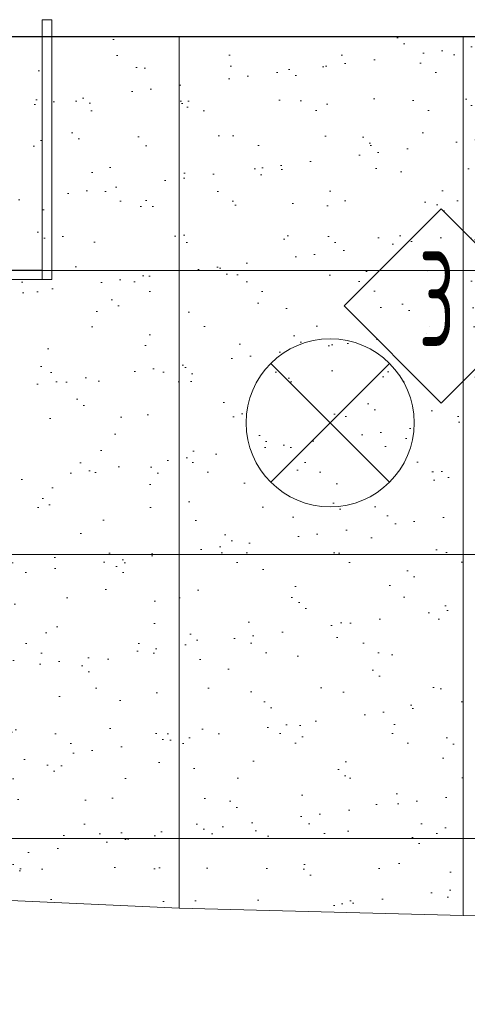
# Model space of a CAD drawing. Header units: millimetres. Extents: x 367838 to 434948, y 130860 to 160560.
# Tile 5 of 13: x 401011 to 401957, y 143059 to 145139. Entities that reach past the tile are written whole.
import ezdxf
from ezdxf.enums import TextEntityAlignment as Align

# ---------------------------------------------------------------- set-up
doc = ezdxf.new("R2010")
doc.units = ezdxf.units.MM
doc.layers.get('0').update_dxf_attribs({"lineweight": 18})
doc.layers.get('Defpoints').update_dxf_attribs({"lineweight": 18})
for name, color, linetype, lineweight in [('0 valgus', 5, 'Continuous', 20), ('Ripplagi-VINÜÜLKIPS', 171, 'Continuous', 20), ('wc kabiini sein', 200, 'Continuous', 13)]:
    doc.layers.add(name, color=color, linetype=linetype, lineweight=lineweight)
doc.layers.add('SEINAD', color=7, linetype='Continuous')
doc.styles.add('ELEKTER', font='isocp.shx', dxfattribs={"height": 200})

# ---------------------------------------------------------------- blocks, each defined once
blk = doc.blocks.new('ET1513')
for p, q in [((-125.5, -125.5), (125.5, 125.5)), ((125.5, -125.5), (-125.5, 125.5))]:
    blk.add_line(p, q)
blk.add_circle((0, 0), 177.5)
at = {"layer": 'Defpoints'}
blk.add_point((-0.5, -0.5), dxfattribs=at)
at = {"style": 'ELEKTER'}
for tag, p in [('TÄHIS', (194.5, 364.5)), ('RAAM', (194.5, 364.5)), ('KÕRGUS', (-410.5, 204.5))]:
    blk.add_attdef(tag, text='', height=125, dxfattribs=at).set_placement(p, align=Align.MIDDLE)

msp = doc.modelspace()

# ---------------------------------------------------------------- hatches: boundary and pattern name
at = {"layer": 'Ripplagi-VINÜÜLKIPS'}
h = msp.add_hatch(dxfattribs=at)
h.set_pattern_fill('AR-SAND', color=256, scale=3, style=0)
h.set_pattern_definition([(37.5, (-3690553.91, 147269.17), (-4.800094, 146.8239712), [0, -115.824, 0, -129.54, 0, -123.825]), (7.5, (-3690553.9, 147269.17), (134.856985, 215.04753), [0, -62.484, 0, -104.394, 0, -40.005]), (327.5, (-3690647.63, 147269.17), (237.297711, 0.4311554), [0, -38.1, 0, -137.16, 0, -179.07]), (317.5, (-3690647.63, 147269.17), (229.066936, 66.878797), [0, -19.05, 0, -89.916, 0, -102.87])])
h.paths.add_polyline_path([(402846.2, 145103.5), (399678, 145103.5), (399677.9, 144609.6), (400918, 144609.5), (400878.6, 143282.2), (402804.5, 143223.8)])

# ---------------------------------------------------------------- linework, layer by layer
at = {"layer": '0 valgus', "color": 1}
msp.add_lwpolyline([(401901.7, 144739.7), (401696.3, 144534.3), (401901.7, 144328.8), (402107.1, 144534.3)], close=True, dxfattribs=at)
at = {"layer": 'Ripplagi-VINÜÜLKIPS'}
for points in [[(400748.3, 145103.5), (400748.3, 144609.5), (401348.3, 144609.5), (401348.3, 145103.5)], [(401348.3, 145103.5), (401348.3, 144609.5), (401948.3, 144609.5), (401948.3, 145103.5)], [(401948.3, 145103.5), (401948.3, 144609.5), (402548.3, 144609.5), (402548.3, 145103.5)]]:
    msp.add_lwpolyline(points, dxfattribs=at)
for points in [[(400898.3, 144009.5), (401348.3, 144009.5), (401348.3, 144609.5), (400898.3, 144609.5)], [(401348.3, 144009.5), (401948.3, 144009.5), (401948.3, 144609.5), (401348.3, 144609.5)], [(401948.3, 144009.5), (402548.3, 144009.5), (402548.3, 144609.5), (401948.3, 144609.5)], [(400898.3, 143409.5), (401348.3, 143409.5), (401348.3, 144009.5), (400898.3, 144009.5)], [(401348.3, 143409.5), (401948.3, 143409.5), (401948.3, 144009.5), (401348.3, 144009.5)], [(401948.3, 143409.5), (402548.3, 143409.5), (402548.3, 144009.5), (401948.3, 144009.5)], [(400898.6, 143282.2), (401348.3, 143262.3), (401348.3, 143409.5), (400898.1, 143409.5)], [(401348.3, 143262.3), (401947.9, 143246.5), (401948.3, 143409.5), (401348.3, 143409.5)], [(401947.9, 143246.5), (402548.8, 143229.5), (402548.3, 143409.5), (401948.3, 143409.5)]]:
    msp.add_lwpolyline(points, close=True, dxfattribs=at)
at = {"layer": 'SEINAD'}
msp.add_lwpolyline([(378310.4, 145103.5), (434247.9, 145103.5), (434247.9, 137637.7), (378310.4, 137637.7)], close=True, dxfattribs=at)
msp.add_lwpolyline([(378310.4, 145103.5), (434247.9, 145103.5), (434247.9, 137637.7), (378310.4, 137637.7)], close=True, dxfattribs=at)
at = {"layer": 'wc kabiini sein'}
for points in [[(401059, 144590), (401079, 144590), (401079, 145139), (401059, 145139)], [(401059, 144590), (401059, 144610), (400898.3, 144610), (400898.3, 144590)]]:
    msp.add_lwpolyline(points, close=True, dxfattribs=at)

# ---------------------------------------------------------------- block references
at = {"layer": '0 valgus'}
msp.add_blockref('ET1513', (401667, 144287.4), dxfattribs=at)

# ---------------------------------------------------------------- texts
at = {"layer": '0 valgus', "color": 1, "style": 'ELEKTER', "width": 0.6}
msp.add_text('3', height=200, dxfattribs=at).set_placement((401892.5, 144449.3), align=Align.CENTER)

doc.saveas('drawing.dxf')
